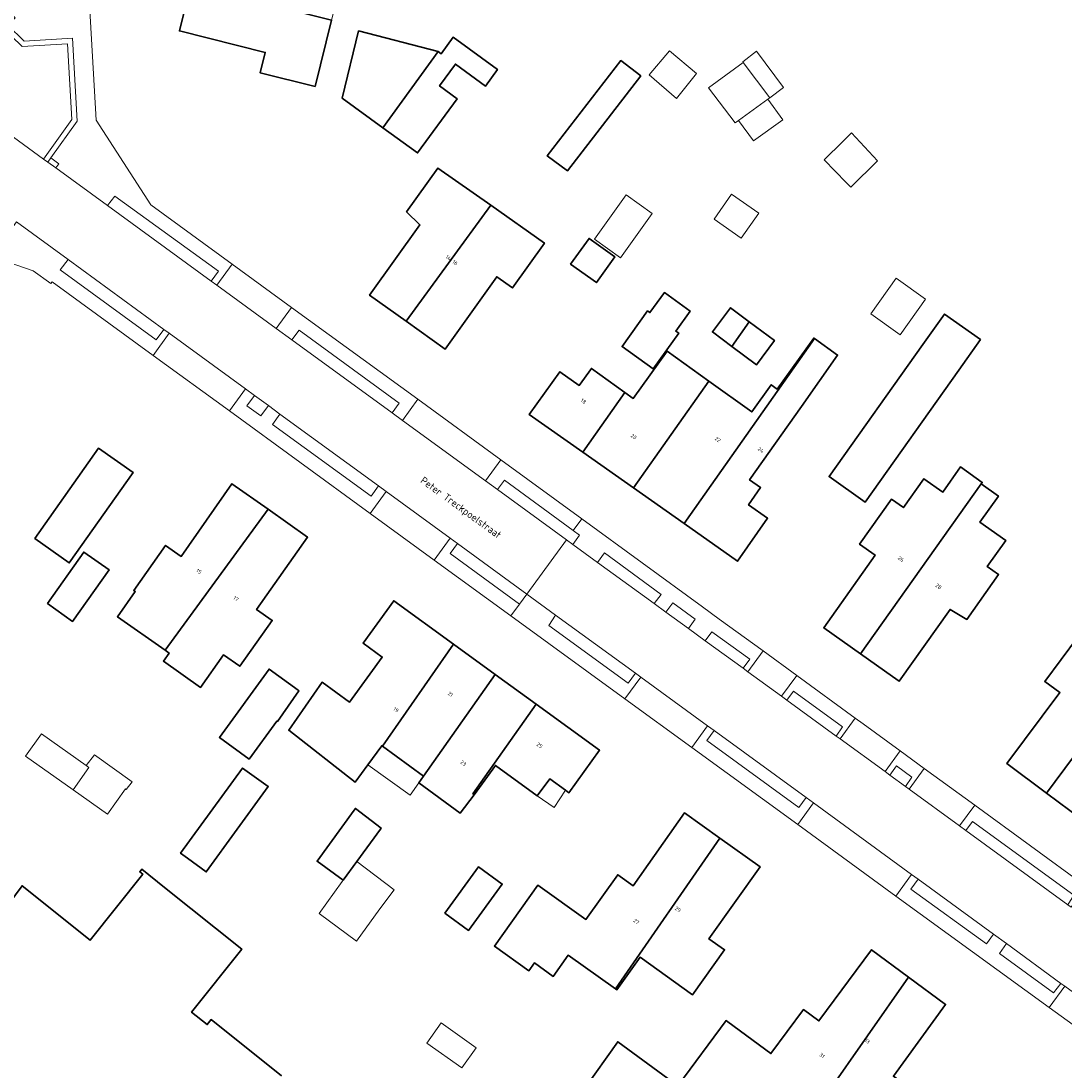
# Model space of a CAD drawing. Header units: metres. Extents: x 183400 to 185591, y 327112 to 329102.
# Tile 50 of 107: x 184263 to 184362, y 327878 to 327978. Entities that reach past the tile are written whole.
import ezdxf

# ---------------------------------------------------------------- set-up
doc = ezdxf.new("R2010")
doc.units = ezdxf.units.M
for name, color, linetype, lineweight in [('B-WE-GR-BEPLANTING_CULTUUR_BODEMBEDEKKER-GV', 90, 'Continuous', 18), ('B-WE-GR-BEPLANTING_CULTUUR_HEESTERS-GV', 90, 'Continuous', 18), ('B-WE-GR-BEPLANTING_CULTUUR_ROZENVAK-GV', 8, 'Continuous', 18), ('B-WE-GR-GROENVOORZIENING-GV', 80, 'Continuous', 18), ('B-WE-GR-HAAG-GV', 90, 'GR-HAAG1', 13), ('B-WE-OG-BEBOUWING-GV', 7, 'Continuous', 35), ('B-WE-OG-BEBOUWING_HUISNUMMER-T18', 10, 'Continuous', 18), ('B-WE-OG-BEBOUWING_LUIFEL-GV', 7, 'Continuous', 18), ('B-WE-OG-BEBOUWING_OVERIG-GV', 7, 'Continuous', 18), ('B-WE-OG-BEBOUWING_STRAATNAAM-T35', 50, 'Continuous', 35), ('B-WE-OG-TERREIN_ERF-GV', 7, 'Continuous', 18), ('B-WE-VH-VERHARDING_ASFALT-GV', 252, 'Continuous', 18), ('B-WE-VH-VERHARDING_BETON-GV', 252, 'Continuous', 18), ('B-WE-VH-VERHARDING_BETONSTRAATSTEEN-GV', 252, 'Continuous', 18), ('B-WE-VH-VERHARDING_TEGEL-GV', 252, 'Continuous', 18)]:
    doc.layers.add(name, color=color, linetype=linetype, lineweight=lineweight)
doc.styles.add('NLCS-ISO-M200-T25', font='NLCS-ISO.ttf')
doc.linetypes.add('GR-HAAG1', pattern='A,6,[176,NLCS.SHX,S=0.125,R=0,X=0,Y=0],-2', length=8)

msp = doc.modelspace()

# ---------------------------------------------------------------- linework, layer by layer
at = {"layer": 'B-WE-GR-BEPLANTING_CULTUUR_BODEMBEDEKKER-GV', "flags": 128}
for points in [[(184281.095, 327953.101), (184281.787, 327954.029), (184271.964, 327961.166), (184271.263, 327960.26), (184281.095, 327953.101)], [(184267.547, 327955.138), (184266.794, 327954.159), (184275.883, 327947.534), (184276.61, 327948.528), (184267.547, 327955.138)], [(184328.772, 327910.486), (184328.082, 327909.531), (184336.801, 327903.178), (184337.505, 327904.117), (184328.772, 327910.486)], [(184346.914, 327905.177), (184347.512, 327906.055), (184346.052, 327907.12), (184345.434, 327906.255), (184346.914, 327905.177)], [(184356.488, 327890.273), (184355.826, 327889.335), (184360.956, 327885.615), (184361.649, 327886.508), (184356.488, 327890.273)]]:
    msp.add_lwpolyline(points, close=True, dxfattribs=at)
at = {"layer": 'B-WE-GR-BEPLANTING_CULTUUR_HEESTERS-GV', "flags": 128}
msp.add_lwpolyline([(184260.108, 327976.207, 0.394933), (184260.512, 327968.15), (184260.916, 327967.794), (184265.215, 327964.671), (184267.903, 327968.418), (184267.489, 327975.61), (184263.179, 327975.352), (184261.14, 327977.327)], format="xyb", close=True, dxfattribs=at)
at = {"layer": 'B-WE-GR-BEPLANTING_CULTUUR_ROZENVAK-GV', "flags": 128}
for points in [[(184288.739, 327947.536), (184298.261, 327940.603), (184298.928, 327941.516), (184289.434, 327948.447), (184288.739, 327947.536)], [(184285.196, 327942.266), (184284.475, 327941.274), (184285.814, 327940.318), (184286.526, 327941.296), (184285.196, 327942.266)], [(184296.98, 327933.672), (184287.627, 327940.493), (184286.932, 327939.5), (184296.266, 327932.713), (184296.98, 327933.672)], [(184315.425, 327929.46), (184308.914, 327934.235), (184308.237, 327933.339), (184314.78, 327928.575), (184315.391, 327928.13), (184316.023, 327929.022), (184315.425, 327929.46)], [(184304.452, 327928.223), (184303.755, 327927.262), (184310.323, 327922.479), (184311.026, 327923.428), (184304.452, 327928.223)], [(184323.096, 327922.52), (184323.749, 327923.389), (184318.395, 327927.336), (184317.728, 327926.428), (184323.096, 327922.52)], [(184326.356, 327920.146), (184326.974, 327921.036), (184324.855, 327922.591), (184324.212, 327921.708), (184326.356, 327920.146)], [(184313.758, 327921.42), (184313.105, 327920.446), (184320.634, 327914.97), (184321.322, 327915.919), (184313.758, 327921.42)], [(184331.522, 327916.385), (184332.16, 327917.262), (184328.574, 327919.857), (184327.931, 327919), (184331.522, 327916.385)], [(184335.668, 327913.366), (184340.353, 327909.955), (184340.954, 327910.837), (184336.299, 327914.219), (184335.668, 327913.366)], [(184362.309, 327893.969), (184362.865, 327894.878), (184353.283, 327901.871), (184352.628, 327901.018), (184362.309, 327893.969)], [(184348.123, 327896.373), (184347.42, 327895.435), (184354.587, 327890.244), (184355.246, 327891.178), (184348.123, 327896.373)]]:
    msp.add_lwpolyline(points, close=True, dxfattribs=at)
at = {"layer": 'B-WE-GR-GROENVOORZIENING-GV', "flags": 128}
msp.add_lwpolyline([(184265.907, 327964.777), (184268.412, 327968.27), (184267.959, 327976.139), (184263.369, 327975.864), (184261.82, 327977.364), (184261.479, 327977.695), (184261.14, 327977.327), (184263.179, 327975.352), (184267.489, 327975.61), (184267.903, 327968.418), (184265.215, 327964.671), (184265.62, 327964.377), (184265.907, 327964.777)], close=True, dxfattribs=at)
at = {"layer": 'B-WE-GR-HAAG-GV', "flags": 128}
msp.add_lwpolyline([(184261.479, 327977.695), (184261.14, 327977.327), (184263.179, 327975.352), (184267.489, 327975.61), (184267.903, 327968.418), (184265.215, 327964.671), (184265.62, 327964.377), (184265.907, 327964.777), (184268.412, 327968.27), (184267.959, 327976.139), (184263.369, 327975.864), (184261.82, 327977.364), (184261.479, 327977.695)], close=True, dxfattribs=at)
at = {"layer": 'B-WE-OG-BEBOUWING-GV', "flags": 128}
for points in [[(184292.525, 327977.84), (184279.178, 327981.199), (184278.09, 327976.82), (184286.23, 327974.79), (184285.75, 327972.85), (184290.96, 327971.56), (184292.525, 327977.84)], [(184297.372, 327967.65), (184302.62, 327974.89), (184295.08, 327976.83), (184293.51, 327970.45), (184297.372, 327967.65)], [(184302.62, 327974.89), (184297.372, 327967.65), (184300.67, 327965.26), (184304.42, 327970.4), (184302.75, 327971.62), (184304.26, 327973.68), (184307.1, 327971.6), (184308.24, 327973.16), (184304.05, 327976.22), (184302.91, 327974.66), (184302.62, 327974.89)], [(184321.817, 327972.57), (184319.94, 327974.019), (184312.968, 327964.987), (184314.866, 327963.565), (184321.817, 327972.57)], [(184299.577, 327949.305), (184307.602, 327960.297), (184302.6, 327963.82), (184299.62, 327959.66), (184300.899, 327958.435), (184296.121, 327951.782), (184299.577, 327949.305)], [(184299.577, 327949.305), (184303.269, 327946.658), (184308.18, 327953.509), (184309.652, 327952.455), (184312.699, 327956.706), (184307.602, 327960.297), (184299.577, 327949.305)], [(184315.178, 327954.707), (184317.617, 327952.959), (184319.364, 327955.397), (184316.926, 327957.145), (184315.178, 327954.707)], [(184322.47, 327950.273), (184320.052, 327946.9), (184323.002, 327944.785), (184325.42, 327948.158), (184325.136, 327948.362), (184326.499, 327950.264), (184324.061, 327952.012), (184322.697, 327950.11), (184322.47, 327950.273)], [(184330.455, 327946.906), (184332.109, 327949.253), (184330.335, 327950.577), (184328.618, 327948.277), (184330.455, 327946.906)], [(184354.036, 327947.556), (184350.619, 327949.98), (184348.565, 327947.084), (184339.683, 327934.565), (184343.101, 327932.14), (184351.982, 327944.66), (184354.036, 327947.556)], [(184332.109, 327949.253), (184330.455, 327946.906), (184332.786, 327945.166), (184334.502, 327947.467), (184332.109, 327949.253)], [(184328.266, 327943.621), (184321.126, 327933.49), (184325.933, 327930.103), (184338.296, 327947.646), (184338.22, 327947.7), (184334.756, 327942.868), (184334.187, 327943.276), (184332.34, 327940.7), (184328.266, 327943.621)], [(184338.296, 327947.646), (184325.933, 327930.103), (184330.984, 327926.543), (184333.853, 327930.614), (184332.038, 327931.893), (184333.185, 327933.519), (184332.146, 327934.251), (184337.057, 327941.219), (184340.482, 327946.079), (184338.296, 327947.646)], [(184328.266, 327943.621), (184324.319, 327946.45), (184321.114, 327941.98), (184320.318, 327942.55), (184316.32, 327936.877), (184321.126, 327933.49), (184328.266, 327943.621)], [(184316.32, 327936.877), (184320.318, 327942.55), (184317.14, 327944.829), (184315.981, 327943.212), (184314.168, 327944.511), (184311.255, 327940.447), (184316.32, 327936.877)], [(184264.379, 327928.683), (184267.646, 327926.375), (184273.705, 327934.95), (184270.438, 327937.258), (184264.379, 327928.683)], [(184342.65, 327917.76), (184354.08, 327933.878), (184354.097, 327933.866), (184354.201, 327934.013), (184352.138, 327935.477), (184350.448, 327933.095), (184348.662, 327934.363), (184346.718, 327931.622), (184345.6, 327932.415), (184342.569, 327928.141), (184344.037, 327927.099), (184339.165, 327920.232), (184342.65, 327917.76)], [(184286.499, 327931.469), (184283.071, 327933.891), (184278.258, 327926.994), (184276.78, 327928.039), (184273.762, 327923.767), (184273.909, 327923.664), (184272.224, 327921.279), (184276.729, 327918.095), (184286.499, 327931.469)], [(184354.097, 327933.866), (184354.08, 327933.878), (184342.65, 327917.76), (184345.702, 327915.595), (184346.319, 327915.157), (184351.149, 327921.965), (184352.731, 327921.018), (184355.751, 327925.275), (184354.675, 327926.039), (184356.428, 327928.51), (184353.981, 327930.246), (184355.728, 327932.709), (184354.097, 327933.866)], [(184276.729, 327918.095), (184277.107, 327917.828), (184276.571, 327917.068), (184280.107, 327914.57), (184282.288, 327917.657), (184283.815, 327916.578), (184286.886, 327920.922), (184285.407, 327921.967), (184290.249, 327928.819), (184286.499, 327931.469), (184276.729, 327918.095)], [(184265.574, 327922.525), (184267.975, 327920.828), (184271.426, 327925.712), (184269.024, 327927.409), (184265.574, 327922.525)], [(184360.283, 327904.543), (184371.526, 327919.698), (184371.535, 327919.691), (184372.923, 327921.55), (184368.836, 327924.601), (184364.296, 327918.519), (184363.238, 327919.308), (184360.127, 327915.142), (184361.554, 327914.077), (184356.529, 327907.346), (184360.283, 327904.543)], [(184297.34, 327908.988), (184304.081, 327918.663), (184298.413, 327922.783), (184295.497, 327918.771), (184297.317, 327917.448), (184296.147, 327915.838), (184294.202, 327913.185), (184291.626, 327915.057), (184288.455, 327910.515), (184294.768, 327905.587), (184295.954, 327907.219), (184297.274, 327909.036), (184297.34, 327908.988)], [(184360.283, 327904.543), (184363.597, 327902.069), (184368.979, 327908.995), (184370.421, 327907.918), (184373.532, 327912.085), (184373.252, 327912.295), (184376.183, 327916.221), (184371.535, 327919.691), (184371.526, 327919.698), (184360.283, 327904.543)], [(184304.081, 327918.663), (184297.34, 327908.988), (184301.236, 327906.156), (184308.023, 327915.799), (184304.081, 327918.663)], [(184284.715, 327907.779), (184287.337, 327911.387), (184287.394, 327911.343), (184289.424, 327914.259), (184289.347, 327914.315), (184286.593, 327916.317), (184281.884, 327909.837), (184284.715, 327907.779)], [(184311.903, 327912.979), (184308.023, 327915.799), (184301.236, 327906.156), (184300.788, 327905.519), (184304.72, 327902.655), (184306.033, 327904.401), (184305.911, 327904.49), (184311.903, 327912.979)], [(184311.903, 327912.979), (184305.911, 327904.49), (184306.033, 327904.401), (184308.049, 327907.176), (184312.019, 327904.29), (184313.191, 327905.899), (184314.685, 327904.813), (184314.995, 327904.588), (184317.917, 327908.608), (184311.903, 327912.979)], [(184278.851, 327898.369), (184280.631, 327897.075), (184286.51, 327905.164), (184284.084, 327906.928), (184278.205, 327898.839), (184278.851, 327898.369)], [(184293.62, 327896.285), (184294.906, 327898.055), (184297.147, 327901.139), (184297.218, 327901.236), (184294.779, 327903.102), (184294.664, 327902.944), (184291.136, 327898.09), (184293.62, 327896.285)], [(184319.421, 327886), (184329.323, 327900.285), (184325.972, 327902.669), (184321.116, 327895.766), (184319.649, 327896.809), (184316.629, 327892.564), (184312.057, 327895.816), (184307.947, 327890.039), (184311.223, 327887.709), (184311.745, 327888.442), (184313.529, 327887.173), (184314.955, 327889.177), (184319.421, 327886)], [(184319.421, 327886), (184319.567, 327885.896), (184321.759, 327888.976), (184326.737, 327885.434), (184329.763, 327889.688), (184328.28, 327890.743), (184333.138, 327897.571), (184329.323, 327900.285), (184319.421, 327886)], [(184303.249, 327893.172), (184305.506, 327891.532), (184308.693, 327895.916), (184306.436, 327897.556), (184303.249, 327893.172)], [(184325.346, 327876.799), (184325.677, 327876.557), (184327.791, 327874.992), (184327.823, 327874.968), (184328.15, 327875.41), (184332.372, 327876.148), (184332.993, 327876.97), (184337.358, 327873.673), (184339.122, 327876.1), (184339.386, 327875.908), (184339.429, 327875.97), (184347.213, 327887.104), (184343.707, 327889.7), (184338.709, 327882.949), (184337.262, 327884.02), (184334.168, 327879.841), (184330.077, 327882.87), (184329.924, 327882.983), (184325.346, 327876.799)], [(184347.213, 327887.104), (184339.429, 327875.97), (184339.386, 327875.908), (184344.17, 327872.431), (184347.227, 327876.638), (184345.771, 327877.696), (184350.721, 327884.507), (184347.213, 327887.104)], [(184321.764, 327871.012), (184325.677, 327876.557), (184325.346, 327876.799), (184319.651, 327880.965), (184313.262, 327871.999), (184318.936, 327867.956), (184319.333, 327867.673), (184321.733, 327871.034), (184321.764, 327871.012)]]:
    msp.add_lwpolyline(points, close=True, dxfattribs=at)
msp.add_lwpolyline([(184287.777, 327877.725), (184281.103, 327883.068), (184280.728, 327882.599), (184279.244, 327883.787), (184284.006, 327889.736), (184276.674, 327895.605), (184274.521, 327897.328), (184274.327, 327897.086), (184274.624, 327896.849), (184274.624, 327896.849), (184269.624, 327890.603), (184263.184, 327895.759), (184261.4, 327893.33), (184256.87, 327896.89), (184251.62, 327890.21), (184249.21, 327892.11), (184244.902, 327886.633), (184245.963, 327885.798), (184244.702, 327884.195), (184245.128, 327880.334), (184239.132, 327872.773)], dxfattribs=at)
at = {"layer": 'B-WE-OG-BEBOUWING_LUIFEL-GV', "flags": 128}
for points in [[(184331.548, 327973.84), (184334.054, 327970.482), (184335.345, 327971.446), (184332.808, 327974.903), (184331.498, 327973.909), (184331.548, 327973.84)], [(184295.954, 327907.219), (184299.954, 327904.368), (184300.788, 327905.519), (184301.236, 327906.156), (184297.34, 327908.988), (184297.274, 327909.036), (184295.954, 327907.219)], [(184314.685, 327904.813), (184313.191, 327905.899), (184312.019, 327904.29), (184313.624, 327903.169), (184314.685, 327904.813)]]:
    msp.add_lwpolyline(points, close=True, dxfattribs=at)
at = {"layer": 'B-WE-OG-BEBOUWING_OVERIG-GV', "flags": 128}
for points in [[(184327.123, 327972.778), (184324.545, 327974.954), (184322.621, 327972.664), (184325.225, 327970.408), (184327.123, 327972.778)], [(184334.054, 327970.482), (184331.548, 327973.84), (184328.236, 327971.436), (184330.772, 327968.099), (184331.096, 327968.334), (184333.871, 327970.349), (184334.054, 327970.482)], [(184333.871, 327970.349), (184331.096, 327968.334), (184332.506, 327966.392), (184335.281, 327968.407), (184333.871, 327970.349)], [(184344.262, 327964.521), (184341.8, 327967.155), (184340.991, 327966.354), (184339.196, 327964.611), (184341.286, 327962.459), (184341.734, 327962.023), (184344.262, 327964.521)], [(184333.009, 327959.541), (184330.439, 327961.346), (184328.774, 327958.975), (184331.356, 327957.188), (184333.009, 327959.541)], [(184322.903, 327959.511), (184320.434, 327961.276), (184317.428, 327957.07), (184319.897, 327955.306), (184322.903, 327959.511)], [(184348.83, 327951.385), (184346.048, 327953.373), (184343.649, 327950.014), (184346.422, 327948.015), (184348.83, 327951.385)], [(184268.016, 327904.857), (184269.516, 327906.98), (184269.263, 327907.159), (184265.016, 327910.16), (184263.515, 327908.037), (184268.016, 327904.857)], [(184268.016, 327904.857), (184271.282, 327902.549), (184272.973, 327904.942), (184273.05, 327904.888), (184273.605, 327905.622), (184270.04, 327908.189), (184269.263, 327907.159), (184269.516, 327906.98), (184268.016, 327904.857)], [(184294.906, 327898.055), (184293.62, 327896.285), (184293.537, 327896.173), (184291.326, 327893.131), (184294.867, 327890.519), (184297.096, 327893.585), (184298.441, 327895.392), (184294.906, 327898.055)], [(184301.545, 327880.849), (184304.869, 327878.484), (184306.237, 327880.407), (184302.913, 327882.772), (184301.545, 327880.849)]]:
    msp.add_lwpolyline(points, close=True, dxfattribs=at)
at = {"layer": 'B-WE-OG-TERREIN_ERF-GV', "flags": 128}
for points in [[(184292.525, 327977.84), (184290.96, 327971.56), (184285.75, 327972.85), (184286.23, 327974.79), (184278.09, 327976.82), (184279.178, 327981.199), (184280.21, 327985.35), (184288.36, 327983.32), (184288.83, 327985.21), (184294.04, 327983.92), (184292.525, 327977.84)], [(184297.372, 327967.65), (184293.51, 327970.45), (184295.08, 327976.83), (184302.62, 327974.89), (184302.91, 327974.66), (184304.05, 327976.22), (184308.24, 327973.16), (184307.1, 327971.6), (184304.26, 327973.68), (184302.75, 327971.62), (184304.42, 327970.4), (184300.67, 327965.26), (184297.372, 327967.65)], [(184321.817, 327972.57), (184314.866, 327963.565), (184312.968, 327964.987), (184319.94, 327974.019), (184321.817, 327972.57)], [(184307.602, 327960.297), (184312.699, 327956.706), (184309.652, 327952.455), (184308.18, 327953.509), (184303.269, 327946.658), (184299.577, 327949.305), (184296.121, 327951.782), (184300.899, 327958.435), (184299.62, 327959.66), (184302.6, 327963.82), (184307.602, 327960.297)], [(184315.178, 327954.707), (184316.926, 327957.145), (184319.364, 327955.397), (184317.617, 327952.959), (184315.178, 327954.707)], [(184322.47, 327950.273), (184322.697, 327950.11), (184324.061, 327952.012), (184326.499, 327950.264), (184325.136, 327948.362), (184325.42, 327948.158), (184323.002, 327944.785), (184320.052, 327946.9), (184322.47, 327950.273)], [(184330.455, 327946.906), (184328.618, 327948.277), (184330.335, 327950.577), (184332.109, 327949.253), (184334.502, 327947.467), (184332.786, 327945.166), (184330.455, 327946.906)], [(184354.036, 327947.556), (184351.982, 327944.66), (184343.101, 327932.14), (184339.683, 327934.565), (184348.565, 327947.084), (184350.619, 327949.98), (184354.036, 327947.556)], [(184338.296, 327947.646), (184340.482, 327946.079), (184337.057, 327941.219), (184332.146, 327934.251), (184333.185, 327933.519), (184332.038, 327931.893), (184333.853, 327930.614), (184330.984, 327926.543), (184325.933, 327930.103), (184321.126, 327933.49), (184316.32, 327936.877), (184311.255, 327940.447), (184314.168, 327944.511), (184315.981, 327943.212), (184317.14, 327944.829), (184320.318, 327942.55), (184321.114, 327941.98), (184324.319, 327946.45), (184328.266, 327943.621), (184332.34, 327940.7), (184334.187, 327943.276), (184334.756, 327942.868), (184338.22, 327947.7), (184338.296, 327947.646)], [(184264.379, 327928.683), (184270.438, 327937.258), (184273.705, 327934.95), (184267.646, 327926.375), (184264.379, 327928.683)], [(184342.65, 327917.76), (184339.165, 327920.232), (184344.037, 327927.099), (184342.569, 327928.141), (184345.6, 327932.415), (184346.718, 327931.622), (184348.662, 327934.363), (184350.448, 327933.095), (184352.138, 327935.477), (184354.201, 327934.013), (184354.097, 327933.866), (184355.728, 327932.709), (184353.981, 327930.246), (184356.428, 327928.51), (184354.675, 327926.039), (184355.751, 327925.275), (184352.731, 327921.018), (184351.149, 327921.965), (184346.319, 327915.157), (184345.702, 327915.595), (184342.65, 327917.76)], [(184276.729, 327918.095), (184272.224, 327921.279), (184273.909, 327923.664), (184273.762, 327923.767), (184276.78, 327928.039), (184278.258, 327926.994), (184283.071, 327933.891), (184286.499, 327931.469), (184290.249, 327928.819), (184285.407, 327921.967), (184286.886, 327920.922), (184283.815, 327916.578), (184282.288, 327917.657), (184280.107, 327914.57), (184276.571, 327917.068), (184277.107, 327917.828), (184276.729, 327918.095)], [(184265.574, 327922.525), (184269.024, 327927.409), (184271.426, 327925.712), (184267.975, 327920.828), (184265.574, 327922.525)], [(184371.535, 327919.691), (184376.183, 327916.221), (184373.252, 327912.295), (184373.532, 327912.085), (184370.421, 327907.918), (184368.979, 327908.995), (184363.597, 327902.069), (184360.283, 327904.543), (184356.529, 327907.346), (184361.554, 327914.077), (184360.127, 327915.142), (184363.238, 327919.308), (184364.296, 327918.519), (184368.836, 327924.601), (184372.923, 327921.55), (184371.535, 327919.691)], [(184311.903, 327912.979), (184317.917, 327908.608), (184314.995, 327904.588), (184314.685, 327904.813), (184313.191, 327905.899), (184312.019, 327904.29), (184308.049, 327907.176), (184306.033, 327904.401), (184304.72, 327902.655), (184300.788, 327905.519), (184301.236, 327906.156), (184297.34, 327908.988), (184297.274, 327909.036), (184295.954, 327907.219), (184294.768, 327905.587), (184288.455, 327910.515), (184291.626, 327915.057), (184294.202, 327913.185), (184296.147, 327915.838), (184297.317, 327917.448), (184295.497, 327918.771), (184298.413, 327922.783), (184304.081, 327918.663), (184308.023, 327915.799), (184311.903, 327912.979)], [(184284.715, 327907.779), (184281.884, 327909.837), (184286.593, 327916.317), (184289.347, 327914.315), (184289.424, 327914.259), (184287.394, 327911.343), (184287.337, 327911.387), (184284.715, 327907.779)], [(184278.851, 327898.369), (184278.205, 327898.839), (184284.084, 327906.928), (184286.51, 327905.164), (184280.631, 327897.075), (184278.851, 327898.369)], [(184294.906, 327898.055), (184293.62, 327896.285), (184291.136, 327898.09), (184294.664, 327902.944), (184294.779, 327903.102), (184297.218, 327901.236), (184297.147, 327901.139), (184294.906, 327898.055)], [(184329.323, 327900.285), (184333.138, 327897.571), (184328.28, 327890.743), (184329.763, 327889.688), (184326.737, 327885.434), (184321.759, 327888.976), (184319.567, 327885.896), (184319.421, 327886), (184314.955, 327889.177), (184313.529, 327887.173), (184311.745, 327888.442), (184311.223, 327887.709), (184307.947, 327890.039), (184312.057, 327895.816), (184316.629, 327892.564), (184319.649, 327896.809), (184321.116, 327895.766), (184325.972, 327902.669), (184329.323, 327900.285)], [(184303.249, 327893.172), (184306.436, 327897.556), (184308.693, 327895.916), (184305.506, 327891.532), (184303.249, 327893.172)]]:
    msp.add_lwpolyline(points, close=True, dxfattribs=at)
for points in [[(184269.565, 327979.318), (184270.217, 327968.364), (184275.389, 327960.345), (184283.097, 327954.724), (184288.734, 327950.613), (184300.686, 327941.897), (184308.556, 327936.157), (184316.229, 327930.562), (184327.663, 327922.223), (184329.264, 327921.056), (184333.416, 327918.029), (184336.607, 327915.701), (184342.16, 327911.652), (184342.896, 327911.115), (184346.412, 327908.551), (184348.698, 327906.884), (184353.477, 327903.399), (184364.045, 327895.692)], [(184363.935, 327881.74), (184360.545, 327884.209), (184346.016, 327894.788), (184336.7, 327901.571), (184326.664, 327908.878), (184320.327, 327913.492), (184309.513, 327921.366), (184302.254, 327926.651), (184296.173, 327931.079), (184282.834, 327940.791), (184275.595, 327946.062), (184266.018, 327953.035), (184265.907, 327952.874), (184264.23, 327954.078), (184257.567, 327956.37)], [(184239.132, 327872.773), (184245.128, 327880.334), (184244.702, 327884.195), (184245.963, 327885.798), (184244.902, 327886.633), (184249.21, 327892.11), (184251.62, 327890.21), (184256.87, 327896.89), (184261.4, 327893.33), (184263.184, 327895.759), (184269.624, 327890.603), (184274.624, 327896.849), (184274.624, 327896.849), (184274.327, 327897.086), (184274.521, 327897.328), (184276.674, 327895.605), (184284.006, 327889.736), (184279.244, 327883.787), (184280.728, 327882.599), (184281.103, 327883.068), (184287.777, 327877.725)], [(184313.262, 327871.999), (184319.651, 327880.965), (184325.346, 327876.799), (184329.924, 327882.983), (184330.077, 327882.87), (184334.168, 327879.841), (184337.262, 327884.02), (184338.709, 327882.949), (184343.707, 327889.7), (184347.213, 327887.104), (184350.721, 327884.507), (184345.771, 327877.696)]]:
    msp.add_lwpolyline(points, dxfattribs=at)
at = {"layer": 'B-WE-VH-VERHARDING_ASFALT-GV', "flags": 128}
for points in [[(184262.642, 327958.715), (184267.547, 327955.138), (184276.61, 327948.528), (184277.12, 327948.156), (184284.355, 327942.879), (184285.196, 327942.266), (184286.526, 327941.296), (184287.627, 327940.493), (184296.98, 327933.672), (184297.686, 327933.157), (184303.764, 327928.725), (184304.452, 327928.223), (184311.026, 327923.428), (184314.78, 327928.575), (184308.237, 327933.339), (184307.103, 327934.165), (184299.23, 327939.898), (184298.261, 327940.603), (184288.739, 327947.536), (184287.272, 327948.604), (184281.631, 327952.711), (184281.095, 327953.101), (184271.263, 327960.26), (184266.372, 327963.828), (184265.62, 327964.377), (184265.215, 327964.671), (184260.916, 327967.794)], [(184362.309, 327893.969), (184352.628, 327901.018), (184352.05, 327901.438), (184347.268, 327904.92), (184346.914, 327905.177), (184345.434, 327906.255), (184344.98, 327906.586), (184340.726, 327909.683), (184340.353, 327909.955), (184335.668, 327913.366), (184335.17, 327913.729), (184331.977, 327916.053), (184331.522, 327916.385), (184327.931, 327919), (184326.356, 327920.146), (184324.212, 327921.708), (184323.096, 327922.52), (184317.728, 327926.428), (184315.391, 327928.13), (184314.78, 327928.575), (184311.026, 327923.428), (184313.758, 327921.42), (184321.322, 327915.919), (184321.826, 327915.551), (184328.16, 327910.933), (184328.772, 327910.486), (184337.505, 327904.117), (184338.19, 327903.617), (184347.5, 327896.827), (184348.123, 327896.373), (184355.246, 327891.178), (184356.488, 327890.273), (184361.649, 327886.508), (184362.021, 327886.237), (184365.41, 327883.766)]]:
    msp.add_lwpolyline(points, dxfattribs=at)
at = {"layer": 'B-WE-VH-VERHARDING_BETON-GV', "flags": 128}
msp.add_lwpolyline([(184265.907, 327964.777), (184265.62, 327964.377), (184266.372, 327963.828), (184266.679, 327964.223), (184265.907, 327964.777)], close=True, dxfattribs=at)
at = {"layer": 'B-WE-VH-VERHARDING_BETONSTRAATSTEEN-GV', "flags": 128}
for points in [[(184281.631, 327952.711), (184287.272, 327948.604), (184288.734, 327950.613), (184283.097, 327954.724), (184281.631, 327952.711)], [(184282.834, 327940.791), (184284.355, 327942.879), (184277.12, 327948.156), (184275.595, 327946.062), (184282.834, 327940.791)], [(184308.556, 327936.157), (184300.686, 327941.897), (184299.23, 327939.898), (184307.103, 327934.165), (184308.556, 327936.157)], [(184302.254, 327926.651), (184303.764, 327928.725), (184297.686, 327933.157), (184296.173, 327931.079), (184302.254, 327926.651)], [(184331.977, 327916.053), (184335.17, 327913.729), (184336.607, 327915.701), (184333.416, 327918.029), (184331.977, 327916.053)], [(184320.327, 327913.492), (184326.664, 327908.878), (184328.16, 327910.933), (184321.826, 327915.551), (184320.327, 327913.492)], [(184346.412, 327908.551), (184342.896, 327911.115), (184342.16, 327911.652), (184340.726, 327909.683), (184344.98, 327906.586), (184346.412, 327908.551)], [(184348.698, 327906.884), (184347.268, 327904.92), (184352.05, 327901.438), (184353.477, 327903.399), (184348.698, 327906.884)], [(184338.19, 327903.617), (184336.7, 327901.571), (184346.016, 327894.788), (184347.5, 327896.827), (184338.19, 327903.617)], [(184363.935, 327881.74), (184365.41, 327883.766), (184362.021, 327886.237), (184360.545, 327884.209), (184363.935, 327881.74)]]:
    msp.add_lwpolyline(points, close=True, dxfattribs=at)
at = {"layer": 'B-WE-VH-VERHARDING_TEGEL-GV', "flags": 128}
for points in [[(184271.263, 327960.26), (184271.964, 327961.166), (184281.787, 327954.029), (184281.095, 327953.101), (184281.631, 327952.711), (184283.097, 327954.724), (184275.389, 327960.345), (184270.217, 327968.364), (184269.565, 327979.318), (184266.001, 327982.602), (184262.148, 327978.421), (184262.515, 327978.082), (184261.82, 327977.364), (184263.369, 327975.864), (184267.959, 327976.139), (184268.412, 327968.27), (184265.907, 327964.777), (184266.679, 327964.223), (184266.372, 327963.828), (184271.263, 327960.26)], [(184245.176, 327956.438), (184245.544, 327956.1), (184247.733, 327954.089), (184249.494, 327955.29), (184257.567, 327956.37), (184264.23, 327954.078), (184265.907, 327952.874), (184266.018, 327953.035), (184275.595, 327946.062), (184277.12, 327948.156), (184276.61, 327948.528), (184275.883, 327947.534), (184266.794, 327954.159), (184267.547, 327955.138), (184262.642, 327958.715), (184262.33, 327958.287), (184261.534, 327958.905), (184261.277, 327958.583), (184245.176, 327956.438)], [(184288.734, 327950.613), (184287.272, 327948.604), (184288.739, 327947.536), (184289.434, 327948.447), (184298.928, 327941.516), (184298.261, 327940.603), (184299.23, 327939.898), (184300.686, 327941.897), (184288.734, 327950.613)], [(184286.526, 327941.296), (184285.814, 327940.318), (184284.475, 327941.274), (184285.196, 327942.266), (184284.355, 327942.879), (184282.834, 327940.791), (184296.173, 327931.079), (184297.686, 327933.157), (184296.98, 327933.672), (184296.266, 327932.713), (184286.932, 327939.5), (184287.627, 327940.493), (184286.526, 327941.296)], [(184308.237, 327933.339), (184308.914, 327934.235), (184315.425, 327929.46), (184316.229, 327930.562), (184308.556, 327936.157), (184307.103, 327934.165), (184308.237, 327933.339)], [(184324.212, 327921.708), (184324.855, 327922.591), (184326.974, 327921.036), (184326.356, 327920.146), (184327.931, 327919), (184328.574, 327919.857), (184332.16, 327917.262), (184331.522, 327916.385), (184331.977, 327916.053), (184333.416, 327918.029), (184329.264, 327921.056), (184327.663, 327922.223), (184316.229, 327930.562), (184315.425, 327929.46), (184316.023, 327929.022), (184315.391, 327928.13), (184317.728, 327926.428), (184318.395, 327927.336), (184323.749, 327923.389), (184323.096, 327922.52), (184324.212, 327921.708)], [(184310.323, 327922.479), (184303.755, 327927.262), (184304.452, 327928.223), (184303.764, 327928.725), (184302.254, 327926.651), (184309.513, 327921.366), (184310.323, 327922.479)], [(184310.323, 327922.479), (184309.513, 327921.366), (184320.327, 327913.492), (184321.826, 327915.551), (184321.322, 327915.919), (184320.634, 327914.97), (184313.105, 327920.446), (184313.758, 327921.42), (184311.026, 327923.428), (184310.323, 327922.479)], [(184336.607, 327915.701), (184335.17, 327913.729), (184335.668, 327913.366), (184336.299, 327914.219), (184340.954, 327910.837), (184340.353, 327909.955), (184340.726, 327909.683), (184342.16, 327911.652), (184336.607, 327915.701)], [(184337.505, 327904.117), (184336.801, 327903.178), (184328.082, 327909.531), (184328.772, 327910.486), (184328.16, 327910.933), (184326.664, 327908.878), (184336.7, 327901.571), (184338.19, 327903.617), (184337.505, 327904.117)], [(184346.412, 327908.551), (184344.98, 327906.586), (184345.434, 327906.255), (184346.052, 327907.12), (184347.512, 327906.055), (184346.914, 327905.177), (184347.268, 327904.92), (184348.698, 327906.884), (184346.412, 327908.551)], [(184362.309, 327893.969), (184362.624, 327893.74), (184364.045, 327895.692), (184353.477, 327903.399), (184352.05, 327901.438), (184352.628, 327901.018), (184353.283, 327901.871), (184362.865, 327894.878), (184362.309, 327893.969)], [(184361.649, 327886.508), (184360.956, 327885.615), (184355.826, 327889.335), (184356.488, 327890.273), (184355.246, 327891.178), (184354.587, 327890.244), (184347.42, 327895.435), (184348.123, 327896.373), (184347.5, 327896.827), (184346.016, 327894.788), (184360.545, 327884.209), (184362.021, 327886.237), (184361.649, 327886.508)]]:
    msp.add_lwpolyline(points, close=True, dxfattribs=at)

# ---------------------------------------------------------------- texts
at = {"layer": 'B-WE-OG-BEBOUWING_HUISNUMMER-T18', "char_height": 0.36, "attachment_point": 5, "style": 'NLCS-ISO-M200-T25'}
for s, insert, rotation in [('14', (184303.589, 327955.323), 324.3), ('16', (184304.221, 327954.852), 324.4), ('18', (184316.396, 327941.717), 324.8), ('20', (184321.159, 327938.36), 324.8), ('22', (184329.124, 327938.084), 324.4), ('24', (184333.208, 327937.095), 324.8), ('26', (184346.49, 327926.756), 324.7), ('15', (184279.942, 327925.583), 324.8), ('28', (184350.052, 327924.154), 324.6), ('17', (184283.45, 327922.991), 324.7), ('21', (184303.788, 327913.932), 324), ('19', (184298.627, 327912.456), 323.8), ('25', (184312.236, 327909.078), 324), ('23', (184305.01, 327907.393), 323.9), ('29', (184325.349, 327893.523), 324.6), ('27', (184321.399, 327892.369), 324.6), ('33', (184343.273, 327881.062), 324), ('31', (184339.013, 327879.663), 323.5)]:
    msp.add_mtext(s, dxfattribs=dict(at, insert=insert, rotation=rotation))
at = {"layer": 'B-WE-OG-BEBOUWING_STRAATNAAM-T35', "insert": (184304.72, 327931.543), "char_height": 0.7, "attachment_point": 5, "rotation": 323.9, "style": 'NLCS-ISO-M200-T25'}
msp.add_mtext('Peter Treckpoelstraat', dxfattribs=at)

doc.saveas('drawing.dxf')
